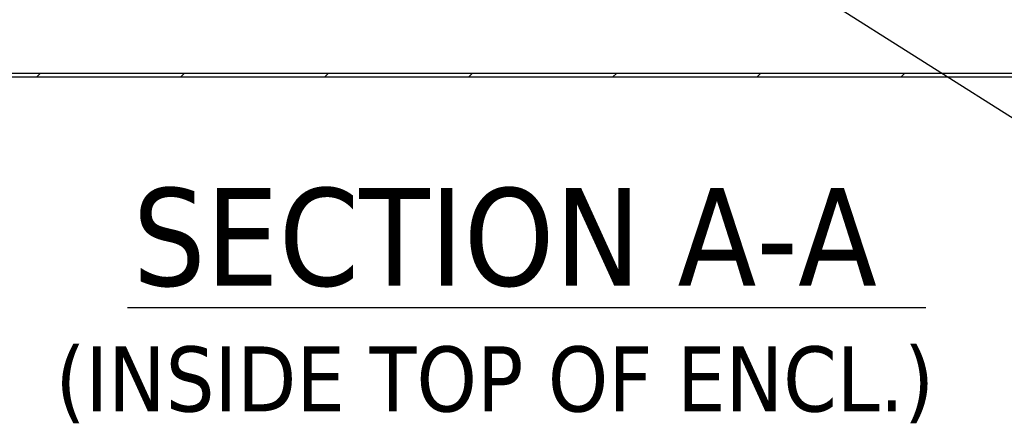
# Model space of a CAD drawing. Extents: x 784 to 1207, y 24 to 294.
# Tile 100 of 217: x 1016 to 1046, y 76 to 88. Entities that reach past the tile are written whole.
import ezdxf

# ---------------------------------------------------------------- set-up
doc = ezdxf.new("R2010")
doc.units = 0
doc.header["$LTSCALE"] = 4
doc.header["$MEASUREMENT"] = 0
doc.layers.get('0').update_dxf_attribs({"linetype": 'CONTINUOUS'})
doc.styles.add('ROMANS', font='romans.shx')
doc.styles.add('Text Style168', font='tahoma.ttf')
doc.styles.add('Text Style40', font='tahoma.ttf')
doc.dimstyles.new('Default (ANSI)$7', dxfattribs={"dimscale": 20, "dimtxt": 0.07, "dimasz": 0.098425, "dimexe": 0.125, "dimexo": 0.0625, "dimgap": 0.031496, "dimtad": 0, "dimtih": 1, "dimtoh": 1, "dimrnd": 1e-08, "dimzin": 0, "dimdsep": 46, "dimtxsty": 'ROMANS', "dimblk": 'Filled-1', "dimcen": 0.09, "dimdle": 0.393701, "dimclrd": 256, "dimclre": 256, "dimclrt": 256, "dimadec": 0, "dimazin": 0, "dimtfac": 0.928571, "dimtofl": 0, "dimtmove": 0, "dimatfit": 3, "dimfxl": 1, "dimtolj": 1, "dimtzin": 0, "dimlwd": -1, "dimlwe": -1, "dimarcsym": 0})

# ---------------------------------------------------------------- blocks, each defined once
blk = doc.blocks.new('Filled-1')
at = {"color": 0}
for p, q in [((0, 0), (-1, 0.179)), ((-1, 0.179), (-1, -0.179)), ((-1, 0), (0, 0)), ((-1, -0.179), (0, 0))]:
    blk.add_line(p, q, dxfattribs=at)
at = {"color": 0, "flags": 128}
blk.add_lwpolyline([(-1, -0.179), (0, 0), (-1, 0.179), (-1, -0.179)], dxfattribs=at)
at = {"color": 0}
blk.add_solid([(-1, -0.179), (0, 0), (-1, 0.179), (-1, -0.179)], dxfattribs=at)

msp = doc.modelspace()

# ---------------------------------------------------------------- hatches: boundary and pattern name
h = msp.add_hatch()
h.set_pattern_fill('ANSI31', color=256, scale=25, style=0)
h.set_pattern_definition([(45, (775.766, 31.9432), (-2.20971, 2.20971), [])])
h.paths.add_polyline_path([(995.016, 86.847), (995.016, 86.743), (1066.933, 86.743), (1066.933, 86.847)])

# ---------------------------------------------------------------- linework, layer by layer
for p, q in [((1066.933, 86.847), (995.016, 86.847)), ((995.016, 86.743), (1066.933, 86.743)), ((1018.969, 79.659), (1043.455, 79.659))]:
    msp.add_line(p, q)

# ---------------------------------------------------------------- texts
at = {"attachment_point": 7}
for s, insert, char_height, style in [('SECTION A-A', (1019.122, 80.27), 3, 'Text Style168'), ('(INSIDE TOP OF ENCL.)', (1016.757, 76.102), 2, 'Text Style40')]:
    msp.add_mtext(s, dxfattribs=dict(at, insert=insert, char_height=char_height, style=style))

# ---------------------------------------------------------------- leaders
at = {"annotation_type": 0, "has_hookline": 1, "hookline_direction": 0, "text_width": 41.048}
msp.add_leader([(1031.787, 94.568), (1053.064, 81.073), (1055.033, 81.073)], dimstyle='Default (ANSI)$7', override={"dimtad": 0}, dxfattribs=at)

doc.saveas('drawing.dxf')
